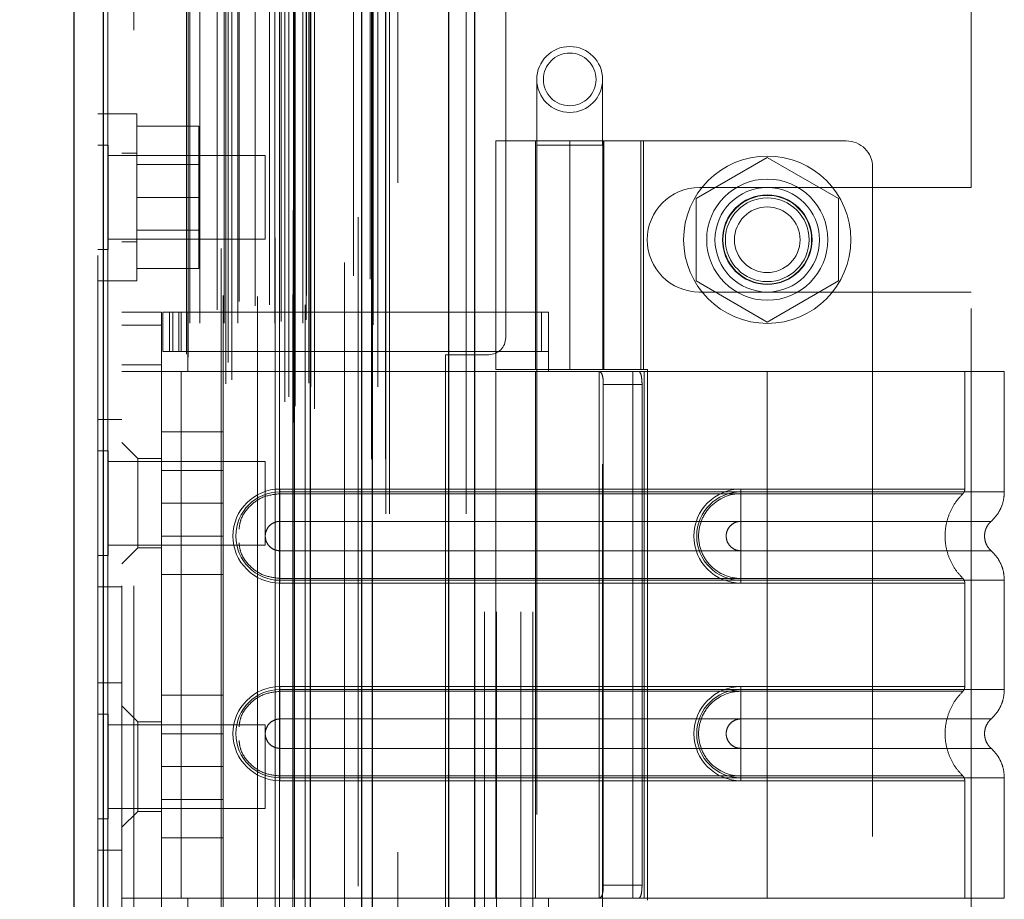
# Model space of a CAD drawing. Header units: inches. Extents: x 0.2 to 10.8, y 0.2 to 8.2.
# Tile 137 of 164: x 5.476 to 5.623, y 3.828 to 3.959. Entities that reach past the tile are written whole.
import ezdxf

# ---------------------------------------------------------------- set-up
doc = ezdxf.new("R2010")
doc.units = ezdxf.units.IN
doc.header["$MEASUREMENT"] = 0
doc.linetypes.add('HIDDEN', pattern=[0.075, 0.05, -0.025])
doc.layers.add('DIMENSIONS', color=140, linetype='Continuous')
doc.styles.add('SLDTEXTSTYLE0', font='TXT', dxfattribs={"width": 0.7})
doc.dimstyles.new('SLDDIMSTYLE0', dxfattribs={"dimtxt": 0.084961, "dimasz": 0.13, "dimexe": 0, "dimexo": 0.0625, "dimgap": 0.02124, "dimtad": 0, "dimtih": 1, "dimtoh": 1, "dimlfac": 20, "dimrnd": 1e-09, "dimzin": 12, "dimdsep": 46, "dimtxsty": 'SLDTEXTSTYLE0', "dimsah": 1, "dimcen": 0.09, "dimadec": 0, "dimazin": 3, "dimtfac": 1, "dimtofl": 0, "dimtmove": 0, "dimatfit": 3, "dimfxl": 0, "dimfrac": 2, "dimtolj": 1, "dimtzin": 12, "dimarcsym": 0})

# ---------------------------------------------------------------- blocks, each defined once
blk = doc.blocks.new('_D_18')
at = {"layer": 'DIMENSIONS'}
for p, q in [((5.49514, 5.02815), (5.10906, 5.02815)), ((5.23406, 5.02815), (5.23406, 4.09976)), ((5.07249, 3.94571), (5.04396, 3.94571)), ((5.04396, 3.94571), (5.04396, 3.81068)), ((5.39564, 3.94571), (5.42417, 3.94571)), ((5.42417, 3.94571), (5.42417, 3.81068)), ((5.04396, 3.81068), (5.07249, 3.81068)), ((5.42417, 3.81068), (5.39564, 3.81068)), ((5.23406, 3.20395), (5.23406, 3.79166)), ((5.49514, 3.20395), (5.10906, 3.20395))]:
    blk.add_line(p, q, dxfattribs=at)
for points in [[(5.23406, 5.02815), (5.21406, 4.89815), (5.25406, 4.89815)], [(5.23406, 3.20395), (5.25406, 3.33395), (5.21406, 3.33395)]]:
    blk.add_solid(points, dxfattribs=at)
at = {"layer": 'DIMENSIONS', "char_height": 0.083333, "attachment_point": 1, "style": 'SLDTEXTSTYLE0'}
for s, insert in [('36.48', (5.07249, 4.07215)), ('926.7', (5.07249, 3.9181))]:
    blk.add_mtext(s, dxfattribs=dict(at, insert=insert))
blk = doc.blocks.new('_D_19')
at = {"layer": 'DIMENSIONS'}
for p, q in [((5.47679, 5.0973), (4.77677, 5.0973)), ((4.90177, 5.0973), (4.90177, 4.58026)), ((4.7402, 4.45012), (4.71167, 4.45012)), ((4.71167, 4.45012), (4.71167, 4.31509)), ((5.06335, 4.45012), (5.09188, 4.45012)), ((5.09188, 4.45012), (5.09188, 4.31509)), ((4.71167, 4.31509), (4.7402, 4.31509)), ((5.09188, 4.31509), (5.06335, 4.31509)), ((4.90177, 3.13475), (4.90177, 4.16104)), ((5.47679, 3.13475), (4.77677, 3.13475))]:
    blk.add_line(p, q, dxfattribs=at)
for points in [[(4.90177, 5.0973), (4.88177, 4.9673), (4.92177, 4.9673)], [(4.90177, 3.13475), (4.92177, 3.26475), (4.88177, 3.26475)]]:
    blk.add_solid(points, dxfattribs=at)
at = {"layer": 'DIMENSIONS', "char_height": 0.083333, "attachment_point": 1, "style": 'SLDTEXTSTYLE0'}
for s, insert in [('39.25', (4.7402, 4.57657)), ('997.0', (4.7402, 4.42252)), ('OPENING', (4.63974, 4.26846))]:
    blk.add_mtext(s, dxfattribs=dict(at, insert=insert))

msp = doc.modelspace()

# ---------------------------------------------------------------- linework, layer by layer
at = {"color": 7, "linetype": 'Continuous', "lineweight": 25}
for p, q in [((5.5436319, 5.1527937), (5.5436319, 3.085296)), ((5.5398135, 3.085296), (5.5398135, 5.1520855)), ((5.5283679, 3.085296), (5.5283679, 5.1467013)), ((5.5267863, 3.085296), (5.5267863, 5.146546)), ((5.5191045, 3.1009586), (5.5191045, 5.1311235)), ((5.4881919, 3.1064094), (5.4881919, 5.1256728)), ((5.4837296, 5.1239057), (5.4837296, 3.1081764))]:
    msp.add_line(p, q, dxfattribs=at)
at = {"color": 7, "linetype": 'HIDDEN', "lineweight": 18}
for p, q in [((5.5436319, 5.1527937), (5.5436319, 3.085296)), ((5.5436319, 3.085296), (5.5436319, 5.1527937)), ((5.5436319, 3.085296), (5.5436319, 5.1527937)), ((5.5398135, 3.085296), (5.5398135, 5.1520855)), ((5.5423591, 3.085296), (5.5423591, 5.1520855)), ((5.5423591, 3.085296), (5.5423591, 5.1520855)), ((5.5283679, 3.085296), (5.5283679, 5.1467013)), ((5.5309135, 3.085296), (5.5309135, 5.1467013)), ((5.5309135, 3.085296), (5.5309135, 5.1467013)), ((5.5303863, 3.085296), (5.5303863, 5.146546)), ((5.5282154, 3.0934764), (5.5282154, 5.1386057)), ((5.5165692, 3.0989582), (5.5165692, 5.1331239)), ((5.5165692, 3.0989582), (5.5165692, 5.1331239)), ((5.5165186, 5.1306675), (5.5165186, 3.1014146)), ((5.5168244, 3.1013607), (5.5168244, 5.1307214)), ((5.5197296, 3.1009586), (5.5197296, 5.1311235)), ((5.5152865, 3.1019994), (5.5152865, 5.1300827)), ((5.5158819, 3.1027523), (5.5158819, 5.1293526)), ((5.5262623, 5.1296251), (5.5262623, 3.1024567)), ((5.5191498, 3.1042492), (5.5191498, 5.1278329)), ((5.5191659, 3.1043751), (5.5191659, 5.1277071)), ((5.5291799, 3.1042747), (5.5291799, 5.1278021)), ((5.5064818, 3.1047376), (5.5064818, 5.1273445)), ((5.5073408, 3.1052921), (5.5073408, 5.1267876)), ((5.5138478, 5.12654), (5.5138478, 3.105547)), ((5.5188789, 3.1048274), (5.5188789, 5.1272547)), ((5.5188789, 3.1048274), (5.5188789, 5.1272547)), ((5.4881919, 5.1256728), (5.4881919, 3.1064094)), ((5.4888171, 3.1064094), (5.4888171, 5.1256728)), ((5.4888171, 5.1256728), (5.4888171, 3.1064094)), ((5.5057736, 5.1249246), (5.5057736, 3.1071549)), ((5.5152679, 3.1065277), (5.5152679, 5.1255545)), ((5.4873296, 5.1239057), (5.4873296, 3.1081764)), ((5.5008222, 3.1087005), (5.5008222, 5.1233816)), ((5.5068324, 3.1079191), (5.5068324, 5.1241631)), ((5.5005626, 3.1091389), (5.5005626, 5.1229432)), ((5.5242003, 5.1228657), (5.5242003, 3.1092153)), ((5.5010626, 3.1137693), (5.5010626, 5.1183129)), ((5.5010626, 3.1137693), (5.5010626, 5.1183129)), ((5.5025821, 3.1137693), (5.5025821, 5.1183129)), ((5.5060758, 5.1179144), (5.5060758, 3.114168)), ((5.506203, 3.1137693), (5.506203, 5.1183129)), ((5.5082701, 3.1137693), (5.5082701, 5.1183129)), ((5.5111933, 5.1177712), (5.5111933, 3.1143091)), ((5.5137724, 3.1137693), (5.5137724, 5.1183129)), ((5.5144763, 5.1183129), (5.5144763, 3.1137693)), ((5.5144763, 3.1137693), (5.5144763, 5.1183129)), ((5.5147263, 3.1140193), (5.5147263, 5.1180629)), ((5.5164763, 5.1180629), (5.5164763, 3.1140193)), ((5.5167263, 3.1137693), (5.5167263, 5.1183129)), ((5.5167263, 5.1183129), (5.5167263, 3.1137693)), ((5.5179705, 3.1137693), (5.5179705, 5.1183129)), ((5.5179705, 3.1137693), (5.5179705, 5.1183129)), ((5.5184763, 3.1142693), (5.5184763, 5.1178129)), ((5.5184763, 3.1142693), (5.5184763, 5.1178129)), ((5.5284772, 3.1135406), (5.5284772, 5.1185429)), ((5.5051671, 3.1157889), (5.5051671, 5.1162933)), ((5.5183296, 5.1165161), (5.5183296, 3.1155661)), ((5.5084313, 3.1170117), (5.5084313, 5.1150748)), ((5.5108648, 3.1163464), (5.5108648, 5.1157357)), ((5.5108648, 3.1163464), (5.5108648, 5.1157357)), ((5.5129979, 3.116494), (5.5129979, 5.1155873)), ((5.5185185, 3.1179172), (5.5185185, 5.114165)), ((5.5185185, 3.1179172), (5.5185185, 5.114165)), ((5.5188469, 3.118381), (5.5188469, 5.1137011)), ((5.5188469, 3.118381), (5.5188469, 5.1137011)), ((5.5280423, 3.120368), (5.5280423, 5.1116933)), ((5.525562, 3.1208353), (5.525562, 5.1112469)), ((5.5321863, 3.134746), (5.5321863, 5.097296)), ((5.5321863, 3.134746), (5.5321863, 5.097296)), ((5.5321863, 3.134746), (5.5321863, 5.097296)), ((5.5321863, 3.134746), (5.5321863, 5.097296)), ((5.4909296, 5.0745161), (5.4909296, 3.1575661)), ((5.4927296, 3.1575661), (5.4927296, 5.0745161)), ((5.4927296, 3.1575661), (5.4927296, 5.0745161)), ((5.4927296, 5.0745161), (5.4927296, 3.1575661)), ((5.4927296, 5.0745161), (5.4927296, 3.1575661)), ((5.5451363, 3.770646), (5.5451363, 4.461446)), ((5.5451363, 3.770646), (5.5451363, 4.461446)), ((5.5469363, 3.770646), (5.5469363, 4.461446)), ((5.5505363, 3.770646), (5.5505363, 4.461446)), ((5.5523363, 3.770646), (5.5523363, 4.461446)), ((5.5523363, 3.770646), (5.5523363, 4.461446)), ((5.5482863, 3.911571), (5.5482863, 4.320521)), ((5.6178863, 3.9340585), (5.6178863, 4.2980335)), ((5.5529375, 3.9502011), (5.5529375, 3.9403586)), ((5.56278, 3.9403586), (5.56278, 3.9502011)), ((5.4909296, 3.9450816), (5.4873296, 3.9450816)), ((5.4931796, 3.9450816), (5.4909296, 3.9450816)), ((5.4931796, 3.9325816), (5.4931796, 3.9450816)), ((5.4931796, 3.9432316), (5.5024296, 3.9432316)), ((5.5024296, 3.9325816), (5.5024296, 3.9432316)), ((5.4888921, 3.9403941), (5.4873296, 3.9403941)), ((5.4888921, 3.9325816), (5.4888921, 3.9403941)), ((5.5468351, 3.94102), (5.5688824, 3.94102)), ((5.5468351, 3.94102), (5.5468351, 3.9068665)), ((5.5527407, 3.94102), (5.5527407, 3.9068665)), ((5.56278, 3.9403586), (5.5529375, 3.9403586)), ((5.5529375, 3.9403586), (5.5529375, 3.7927208)), ((5.5578588, 3.94102), (5.5578588, 3.9068665)), ((5.5578588, 3.9068665), (5.5578588, 3.94102)), ((5.56278, 3.7927208), (5.56278, 3.9403586)), ((5.5628025, 3.94102), (5.5628025, 3.9068665)), ((5.5629769, 3.9068665), (5.5629769, 3.94102)), ((5.5685068, 3.9068665), (5.5685068, 3.94102)), ((5.5991973, 3.94102), (5.5688824, 3.94102)), ((5.5688824, 3.9068665), (5.5688824, 3.94102)), ((5.5123296, 3.9388316), (5.4888921, 3.9388316)), ((5.4931796, 3.9392066), (5.4909296, 3.9392066)), ((5.5123296, 3.9325816), (5.5123296, 3.9388316)), ((5.5873863, 3.9385436), (5.5767363, 3.9323948)), ((5.5980363, 3.9323948), (5.5873863, 3.9385436)), ((5.5024296, 3.9374791), (5.4931796, 3.9374791)), ((5.6031344, 3.937083), (5.6031344, 3.7973192)), ((5.5772613, 3.9340585), (5.6178863, 3.9340585)), ((5.4888921, 3.9247691), (5.4888921, 3.9325816)), ((5.4931796, 3.9200816), (5.4931796, 3.9325816)), ((5.4931796, 3.9325816), (5.5024296, 3.9325816)), ((5.5024296, 3.9219316), (5.5024296, 3.9325816)), ((5.5123296, 3.9263316), (5.5123296, 3.9325816)), ((5.5767363, 3.9323948), (5.5767363, 3.9200972)), ((5.5980363, 3.9200972), (5.5980363, 3.9323948)), ((5.4931796, 3.9276841), (5.5024296, 3.9276841)), ((5.4888921, 3.9263316), (5.5123296, 3.9263316)), ((5.4909296, 3.9259566), (5.4931796, 3.9259566)), ((5.4873296, 3.9247691), (5.4888921, 3.9247691)), ((5.4931796, 3.9219316), (5.5024296, 3.9219316)), ((5.4873296, 3.9200816), (5.4909296, 3.9200816)), ((5.4909296, 3.9200816), (5.4931796, 3.9200816)), ((5.5767363, 3.9200972), (5.5873863, 3.9139484)), ((5.5873863, 3.9139484), (5.5980363, 3.9200972)), ((5.5772613, 3.9184335), (5.6178863, 3.9184335)), ((5.6178863, 3.8159585), (5.6178863, 3.9184335)), ((5.4909296, 3.9154295), (5.4968351, 3.9154295)), ((5.4968351, 3.9154295), (5.4968351, 3.913461)), ((5.497032, 3.9095239), (5.497032, 3.9154295)), ((5.497032, 3.9154295), (5.4980162, 3.9154295)), ((5.4980162, 3.9095239), (5.4980162, 3.9154295)), ((5.4985285, 3.9154295), (5.4980162, 3.9154295)), ((5.4980162, 3.9095239), (5.4980162, 3.9154295)), ((5.4985285, 3.9095239), (5.4985285, 3.9154295)), ((5.4985285, 3.9154295), (5.4994212, 3.9154295)), ((5.4994212, 3.9095239), (5.4994212, 3.9154295)), ((5.5536334, 3.9154295), (5.4994212, 3.9154295)), ((5.4997879, 3.9154295), (5.4997879, 3.9095239)), ((5.5007722, 3.9154295), (5.5007722, 3.9095239)), ((5.5536334, 3.9095239), (5.5536334, 3.9154295)), ((5.5536334, 3.9154295), (5.5547092, 3.9154295)), ((5.5547092, 3.9095239), (5.5547092, 3.9154295)), ((5.4909296, 3.913461), (5.4968351, 3.913461)), ((5.4909296, 3.913461), (5.4968351, 3.913461)), ((5.4968351, 3.8209413), (5.4968351, 3.913461)), ((5.4980162, 3.9095239), (5.497032, 3.9095239)), ((5.4985285, 3.9095239), (5.4980162, 3.9095239)), ((5.4994212, 3.9095239), (5.4985285, 3.9095239)), ((5.5536334, 3.9095239), (5.4994212, 3.9095239)), ((5.5007722, 3.9095239), (5.5007722, 3.9065712)), ((5.5392863, 3.909071), (5.5457863, 3.909071)), ((5.5392863, 3.825321), (5.5392863, 3.909071)), ((5.5547092, 3.9095239), (5.5536334, 3.9095239)), ((5.5547092, 3.9095239), (5.5547092, 3.9065712)), ((5.4968351, 3.9075554), (5.4909296, 3.9075554)), ((5.4968351, 3.9065712), (5.4909296, 3.9065712)), ((5.4997879, 3.9065712), (5.4968351, 3.9065712)), ((5.4997879, 3.9065712), (5.4997879, 3.827831)), ((5.4997879, 3.9065712), (5.4997879, 3.827831)), ((5.5007722, 3.9065712), (5.4997879, 3.9065712)), ((5.5547092, 3.9065712), (5.5007722, 3.9065712)), ((5.5547092, 3.9065712), (5.5007722, 3.9065712)), ((5.5688824, 3.9068665), (5.5468351, 3.9068665)), ((5.5547092, 3.9065712), (5.5468351, 3.9065712)), ((5.5468351, 3.9065712), (5.5468351, 3.827831)), ((5.5527407, 3.9065712), (5.5527407, 3.827831)), ((5.5873863, 3.9065712), (5.5547092, 3.9065712)), ((5.5622455, 3.9065712), (5.5622455, 3.827831)), ((5.5673071, 3.9065712), (5.5673071, 3.827831)), ((5.5688824, 3.9068665), (5.569491, 3.9068665)), ((5.5689943, 3.9065712), (5.5689943, 3.827831)), ((5.5689943, 3.9065712), (5.5689943, 3.827831)), ((5.569491, 3.9068665), (5.569491, 3.8275358)), ((5.5873863, 3.9065712), (5.5873863, 3.8885672)), ((5.6228194, 3.9065712), (5.5873863, 3.9065712)), ((5.5873863, 3.9065712), (5.5873863, 3.8885672)), ((5.5873863, 3.9065712), (5.5873863, 3.8889936)), ((5.5873863, 3.9065712), (5.5873863, 3.8889936)), ((5.6169139, 3.8889936), (5.6169139, 3.9065712)), ((5.6228194, 3.8885672), (5.6228194, 3.9065712)), ((5.5628772, 3.9046027), (5.5628772, 3.8297995)), ((5.5686676, 3.9046027), (5.5628772, 3.9046027)), ((5.5686676, 3.9046027), (5.5686676, 3.8297995)), ((5.4909296, 3.8993661), (5.4873296, 3.8993661)), ((5.4968351, 3.8975161), (5.5060851, 3.8975161)), ((5.5060851, 3.8868661), (5.5060851, 3.8975161)), ((5.4932918, 3.8935791), (5.4909296, 3.8959413)), ((5.4888921, 3.8946786), (5.4873296, 3.8946786)), ((5.4888921, 3.8790536), (5.4888921, 3.8946786)), ((5.5123296, 3.8931161), (5.4888921, 3.8931161)), ((5.4932918, 3.8935791), (5.4932918, 3.8801932)), ((5.4968351, 3.8935791), (5.4932918, 3.8935791)), ((5.5123296, 3.8806161), (5.5123296, 3.8931161)), ((5.5060851, 3.8917636), (5.4968351, 3.8917636)), ((5.5145517, 3.8889936), (5.5873863, 3.8889936)), ((5.5145517, 3.8889936), (5.5145517, 3.8882913)), ((5.5145517, 3.8885672), (5.5873863, 3.8885672)), ((5.5145517, 3.8885672), (5.5145517, 3.8841622)), ((5.5873863, 3.8889936), (5.5834493, 3.8889936)), ((5.5834493, 3.8889936), (5.5834493, 3.8882913)), ((5.5834493, 3.8885672), (5.5834493, 3.8841622)), ((5.5873863, 3.8885672), (5.5834493, 3.8885672)), ((5.4968351, 3.8868661), (5.5060851, 3.8868661)), ((5.5060851, 3.8762161), (5.5060851, 3.8868661)), ((5.5145517, 3.8882913), (5.5873863, 3.8882913)), ((5.5873863, 3.8882913), (5.5834493, 3.8882913)), ((5.5145517, 3.8841622), (5.5873863, 3.8841622)), ((5.5873863, 3.8841622), (5.5834493, 3.8841622)), ((5.4968351, 3.8819686), (5.5060851, 3.8819686)), ((5.4888921, 3.8806161), (5.5123296, 3.8806161)), ((5.4909296, 3.877831), (5.4932918, 3.8801932)), ((5.4932918, 3.8801932), (5.4968351, 3.8801932)), ((5.5145517, 3.8753626), (5.5145517, 3.8797676)), ((5.5873863, 3.8797676), (5.5145517, 3.8797676)), ((5.5834493, 3.8797676), (5.5873863, 3.8797676)), ((5.5834493, 3.8753626), (5.5834493, 3.8797676)), ((5.4873296, 3.8790536), (5.4888921, 3.8790536)), ((5.4968351, 3.8762161), (5.5060851, 3.8762161)), ((5.5145517, 3.8749362), (5.5145517, 3.8756385)), ((5.5873863, 3.8756385), (5.5145517, 3.8756385)), ((5.5873863, 3.8753626), (5.5145517, 3.8753626)), ((5.5834493, 3.8756385), (5.5873863, 3.8756385)), ((5.5834493, 3.8749362), (5.5834493, 3.8756385)), ((5.5834493, 3.8753626), (5.5873863, 3.8753626)), ((5.5873863, 3.8753626), (5.5873863, 3.8590396)), ((5.5873863, 3.8753626), (5.5873863, 3.8590396)), ((5.6228194, 3.8590396), (5.6228194, 3.8753626)), ((5.4873296, 3.8743661), (5.4909296, 3.8743661)), ((5.5873863, 3.8749362), (5.5145517, 3.8749362)), ((5.5834493, 3.8749362), (5.5873863, 3.8749362)), ((5.5873863, 3.8749362), (5.5873863, 3.859466)), ((5.5873863, 3.8749362), (5.5873863, 3.859466)), ((5.6169139, 3.859466), (5.6169139, 3.8749362)), ((5.4909296, 3.8600161), (5.4873296, 3.8600161)), ((5.5145517, 3.859466), (5.5873863, 3.859466)), ((5.5145517, 3.859466), (5.5145517, 3.8587637)), ((5.5145517, 3.8590396), (5.5873863, 3.8590396)), ((5.5145517, 3.8590396), (5.5145517, 3.8546347)), ((5.5834493, 3.859466), (5.5834493, 3.8587637)), ((5.5873863, 3.859466), (5.5834493, 3.859466)), ((5.5834493, 3.8590396), (5.5834493, 3.8546347)), ((5.5873863, 3.8590396), (5.5834493, 3.8590396)), ((5.4968351, 3.8581661), (5.5060851, 3.8581661)), ((5.5060851, 3.8475161), (5.5060851, 3.8581661)), ((5.5145517, 3.8587637), (5.5873863, 3.8587637)), ((5.5873863, 3.8587637), (5.5834493, 3.8587637)), ((5.4932918, 3.854209), (5.4909296, 3.8565712)), ((5.4888921, 3.8553286), (5.4873296, 3.8553286)), ((5.4888921, 3.8397036), (5.4888921, 3.8553286)), ((5.5145517, 3.8546347), (5.5873863, 3.8546347)), ((5.5873863, 3.8546347), (5.5834493, 3.8546347)), ((5.5123296, 3.8537661), (5.4888921, 3.8537661)), ((5.4932918, 3.854209), (5.4932918, 3.8475161)), ((5.4968351, 3.854209), (5.4932918, 3.854209)), ((5.5123296, 3.8412661), (5.5123296, 3.8537661)), ((5.5060851, 3.8524136), (5.4968351, 3.8524136)), ((5.5145517, 3.8458351), (5.5145517, 3.85024)), ((5.5873863, 3.85024), (5.5145517, 3.85024)), ((5.5834493, 3.85024), (5.5873863, 3.85024)), ((5.5834493, 3.8458351), (5.5834493, 3.85024)), ((5.4932918, 3.8475161), (5.4932918, 3.8408232)), ((5.4968351, 3.8475161), (5.5060851, 3.8475161)), ((5.5060851, 3.8368661), (5.5060851, 3.8475161)), ((5.5145517, 3.8454087), (5.5145517, 3.846111)), ((5.5873863, 3.846111), (5.5145517, 3.846111)), ((5.5873863, 3.8458351), (5.5145517, 3.8458351)), ((5.5834493, 3.846111), (5.5873863, 3.846111)), ((5.5834493, 3.8454087), (5.5834493, 3.846111)), ((5.5834493, 3.8458351), (5.5873863, 3.8458351)), ((5.5873863, 3.8458351), (5.5873863, 3.827831)), ((5.5873863, 3.8458351), (5.5873863, 3.827831)), ((5.6228194, 3.827831), (5.6228194, 3.8458351)), ((5.5873863, 3.8454087), (5.5145517, 3.8454087)), ((5.5834493, 3.8454087), (5.5873863, 3.8454087)), ((5.5873863, 3.8454087), (5.5873863, 3.827831)), ((5.5873863, 3.8454087), (5.5873863, 3.827831)), ((5.6169139, 3.827831), (5.6169139, 3.8454087)), ((5.4888921, 3.8412661), (5.5123296, 3.8412661)), ((5.4968351, 3.8426186), (5.5060851, 3.8426186)), ((5.4909296, 3.838461), (5.4932918, 3.8408232)), ((5.4932918, 3.8408232), (5.4968351, 3.8408232)), ((5.4873296, 3.8397036), (5.4888921, 3.8397036)), ((5.4968351, 3.8368661), (5.5060851, 3.8368661)), ((5.4873296, 3.8350161), (5.4909296, 3.8350161)), ((5.5628772, 3.8297995), (5.5686676, 3.8297995)), ((5.4909296, 3.827831), (5.4968351, 3.827831)), ((5.4997879, 3.827831), (5.4968351, 3.827831)), ((5.5007722, 3.827831), (5.4997879, 3.827831)), ((5.5007722, 3.827831), (5.5007722, 3.8248783)), ((5.5007722, 3.827831), (5.5547092, 3.827831)), ((5.5007722, 3.827831), (5.5547092, 3.827831)), ((5.5547092, 3.827831), (5.5468351, 3.827831)), ((5.5547092, 3.827831), (5.5547092, 3.8248783)), ((5.5873863, 3.827831), (5.5547092, 3.827831)), ((5.6228194, 3.827831), (5.5873863, 3.827831))]:
    msp.add_line(p, q, dxfattribs=at)
at = {"color": 7, "linetype": 'HIDDEN', "lineweight": 18, "flags": 128}
for points in [[(5.5303197, 3.0934423), (5.53032, 4.1079463), (5.5303197, 5.13864)], [(5.5303197, 3.0934402), (5.53032, 4.0953609), (5.5303197, 5.1386397)], [(5.5291799, 3.1042679), (5.5291799, 4.1372779), (5.5291799, 5.1278155)], [(5.5242076, 5.11752), (5.5242075, 4.1367195), (5.5242076, 3.1145632)], [(5.5242076, 5.117518), (5.5242075, 4.1241249), (5.5242076, 3.1145633)], [(5.5284772, 3.1135509), (5.5284776, 4.074677), (5.5284772, 5.1185418)]]:
    msp.add_lwpolyline(points, dxfattribs=at)
at = {"color": 7, "linetype": 'HIDDEN', "lineweight": 18}
for centre, radius in [((5.5578588, 3.9502011), 0.0049213), ((5.5578588, 3.9502011), 0.003937), ((5.5873863, 3.926246), 0.0125), ((5.5873863, 3.9262562), 0.0090551), ((5.5873863, 3.926246), 0.0078125), ((5.5873863, 3.9262562), 0.0066929), ((5.5873863, 3.926246), 0.006625), ((5.5873863, 3.926246), 0.00625), ((5.5873863, 3.926246), 0.0048975)]:
    msp.add_circle(centre, radius, dxfattribs=at)
for centre, radius, start, end in [((5.5991973, 3.937083), 0.003937, 0, 90), ((5.5772613, 3.926246), 0.0078125, 90, 270), ((5.5457863, 3.911571), 0.0025, 270, 0), ((5.5145517, 3.8819649), 0.0070287, 90, 270), ((5.5145517, 3.8819649), 0.0066023, 90, 270), ((5.5834493, 3.8819649), 0.0070287, 90, 270), ((5.5834493, 3.8819649), 0.0066023, 90, 270), ((5.5145517, 3.8524373), 0.0070287, 90, 270), ((5.5145517, 3.8524373), 0.0066023, 90, 270), ((5.5834493, 3.8524373), 0.0070287, 90, 270), ((5.5834493, 3.8524373), 0.0066023, 90, 270)]:
    msp.add_arc(centre, radius, start, end, dxfattribs=at)
for points, knots in [([(5.5621045, 3.9065712), (5.5622519, 3.9065712), (5.5623797, 3.9065257), (5.5625887, 3.9063369), (5.5626687, 3.9061934), (5.5627844, 3.9058306), (5.5628214, 3.905609), (5.5628673, 3.9051288), (5.5628772, 3.9048668), (5.5628772, 3.9046027)], [0, 0, 0, 0, 0.25, 0.25, 0.5, 0.5, 0.75, 0.75, 1, 1, 1, 1]), ([(5.5686676, 3.9046027), (5.5686676, 3.9048635), (5.5686578, 3.9051194), (5.5686162, 3.9055972), (5.5685841, 3.905816), (5.5684936, 3.9061791), (5.5684343, 3.9063253), (5.5682898, 3.9065202), (5.5682033, 3.9065712), (5.5681072, 3.9065712)], [0, 0, 0, 0, 0.25, 0.25, 0.5, 0.5, 0.75, 0.75, 1, 1, 1, 1]), ([(5.5873863, 3.8889936), (5.5918972, 3.8889936), (5.5996196, 3.8889936), (5.6091732, 3.8889936), (5.6153767, 3.8889936), (5.6176826, 3.8889936), (5.6153767, 3.8889936), (5.6091732, 3.8889936), (5.5996196, 3.8889936), (5.5918972, 3.8889936), (5.5873863, 3.8889936)], [4.71239975, 4.71239975, 4.71239975, 4.71239975, 5.17054869, 5.49779793, 5.89049701, 6.2831961, 6.67589519, 7.06859428, 7.39584352, 7.85399245, 7.85399245, 7.85399245, 7.85399245]), ([(5.5873863, 3.8885672), (5.5897054, 3.8885672), (5.5920244, 3.8885672), (5.5965735, 3.8885672), (5.5988034, 3.8885672), (5.6030885, 3.8885672), (5.6051436, 3.8885672), (5.6090001, 3.8885672), (5.6108014, 3.8885672), (5.6140811, 3.8885672), (5.6155594, 3.8885672), (5.6181363, 3.8885672), (5.6192347, 3.8885672), (5.6210097, 3.8885672), (5.6216861, 3.8885672), (5.622591, 3.8885672), (5.6228194, 3.8885672), (5.6228194, 3.8885672), (5.622591, 3.8885672), (5.6216861, 3.8885672), (5.6210097, 3.8885672), (5.6192347, 3.8885672), (5.6181363, 3.8885672), (5.6155594, 3.8885672), (5.6140811, 3.8885672), (5.6108014, 3.8885672), (5.6090001, 3.8885672), (5.6051436, 3.8885672), (5.6030885, 3.8885672), (5.5988034, 3.8885672), (5.5965735, 3.8885672), (5.5920244, 3.8885672), (5.5897054, 3.8885672), (5.5873863, 3.8885672)], [0, 0, 0, 0, 0.0625, 0.0625, 0.125, 0.125, 0.1875, 0.1875, 0.25, 0.25, 0.3125, 0.3125, 0.375, 0.375, 0.4375, 0.4375, 0.5, 0.5, 0.5625, 0.5625, 0.625, 0.625, 0.6875, 0.6875, 0.75, 0.75, 0.8125, 0.8125, 0.875, 0.875, 0.9375, 0.9375, 1, 1, 1, 1]), ([(5.5873863, 3.8885672), (5.5873863, 3.8877634), (5.5873863, 3.8860783), (5.5873863, 3.8846952), (5.5873863, 3.8841617)], [0.052118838, 0.052118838, 0.052118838, 0.052118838, 0.500001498, 0.948006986, 0.948006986, 0.948006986, 0.948006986]), ([(5.5873863, 3.8885672), (5.5873863, 3.8877385), (5.5873863, 3.8869103), (5.5873863, 3.8853977), (5.5873863, 3.8847141), (5.5873863, 3.8841622)], [0, 0, 0, 0, 0.5, 0.5, 1, 1, 1, 1]), ([(5.6166798, 3.8755796), (5.6162747, 3.8760162), (5.6154647, 3.8768893), (5.6146235, 3.8784788), (5.6140868, 3.8801835), (5.6139022, 3.8819649), (5.6140868, 3.8837462), (5.6146235, 3.885451), (5.6154647, 3.8870404), (5.6162747, 3.8879136), (5.6166798, 3.8883502)], [0, 0, 0, 0, 0.12508578, 0.25012635, 0.37515545, 0.5, 0.62484455, 0.74987365, 0.87491422, 1, 1, 1, 1]), ([(5.6166159, 3.8882881), (5.6166603, 3.8883362), (5.61675, 3.8884333), (5.6168418, 3.8886108), (5.6169042, 3.8888007), (5.6169107, 3.8889328), (5.6169139, 3.8889981)], [0, 0, 0, 0, 0.24752408, 0.49999998, 0.75247589, 1, 1, 1, 1]), ([(5.6208256, 3.884143), (5.6211177, 3.8844347), (5.6217084, 3.8850249), (5.6223341, 3.8861239), (5.6227433, 3.8873209), (5.6227943, 3.8881548), (5.6228195, 3.8885672)], [0, 0, 0, 0, 0.2471303, 0.499866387, 0.752661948, 1, 1, 1, 1]), ([(5.5084313, 3.8830004), (5.5084953, 3.8834716), (5.5086714, 3.8847661), (5.5099891, 3.8865378), (5.5120608, 3.8880073), (5.5137214, 3.8881966), (5.5145517, 3.8882913)], [0, 0, 0, 0, 0.16020075, 0.44013383, 0.72006692, 1, 1, 1, 1]), ([(5.5834493, 3.8882913), (5.5817864, 3.8883079), (5.5793278, 3.8872582), (5.5774525, 3.8844487), (5.5769582, 3.8819649), (5.5774525, 3.8794811), (5.5793278, 3.8766716), (5.5817864, 3.8756219), (5.5834493, 3.8756385)], [6.28318531, 6.28318531, 6.28318531, 6.28318531, 7.06858347, 7.46128255, 7.85398163, 8.24668072, 8.6393798, 9.42477796, 9.42477796, 9.42477796, 9.42477796]), ([(5.5873863, 3.8882913), (5.5912136, 3.8882913), (5.5950374, 3.8882913), (5.6021084, 3.8882913), (5.6053519, 3.8882913), (5.6107609, 3.8882914), (5.6129295, 3.8882914), (5.6158571, 3.8882914), (5.616619, 3.8882914), (5.6166182, 3.8882915), (5.615858, 3.8882915), (5.6129289, 3.8882915), (5.6107618, 3.8882915), (5.6053518, 3.8882916), (5.6021087, 3.8882916), (5.5950375, 3.8882916), (5.5912142, 3.8882916), (5.5873863, 3.8882916)], [0, 0, 0, 0, 0.125, 0.125, 0.25, 0.25, 0.375, 0.375, 0.5, 0.5, 0.625, 0.625, 0.75, 0.75, 0.875, 0.875, 1, 1, 1, 1]), ([(5.5873863, 3.8756385), (5.5873863, 3.8772774), (5.5873863, 3.8819649), (5.5873863, 3.8866524), (5.5873863, 3.8882913)], [0.027131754, 0.027131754, 0.027131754, 0.027131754, 0.5, 0.972868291, 0.972868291, 0.972868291, 0.972868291]), ([(5.5145517, 3.8797676), (5.514264, 3.8797676), (5.5139765, 3.8798247), (5.5134451, 3.8800449), (5.5132013, 3.8802078), (5.5127945, 3.8806145), (5.5126317, 3.8808583), (5.5124115, 3.8813897), (5.5123543, 3.8816773), (5.5123543, 3.8822525), (5.5124115, 3.88254), (5.5126317, 3.8830715), (5.5127945, 3.8833153), (5.5132013, 3.883722), (5.5134451, 3.8838849), (5.5139765, 3.884105), (5.514264, 3.8841622), (5.5145517, 3.8841622)], [0, 0, 0, 0, 0.125, 0.125, 0.25, 0.25, 0.375, 0.375, 0.5, 0.5, 0.625, 0.625, 0.75, 0.75, 0.875, 0.875, 1, 1, 1, 1]), ([(5.5834493, 3.8841622), (5.5831617, 3.8841622), (5.5828742, 3.884105), (5.5823427, 3.8838849), (5.582099, 3.883722), (5.5816922, 3.8833153), (5.5815293, 3.8830715), (5.5813092, 3.88254), (5.581252, 3.8822525), (5.581252, 3.8816773), (5.5813092, 3.8813897), (5.5815293, 3.8808583), (5.5816922, 3.8806145), (5.582099, 3.8802078), (5.5823427, 3.8800449), (5.5828742, 3.8798247), (5.5831617, 3.8797676), (5.5834493, 3.8797676)], [0, 0, 0, 0, 0.125, 0.125, 0.25, 0.25, 0.375, 0.375, 0.5, 0.5, 0.625, 0.625, 0.75, 0.75, 0.875, 0.875, 1, 1, 1, 1]), ([(5.5873863, 3.8841617), (5.5923485, 3.8841617), (5.600996, 3.8841617), (5.6118696, 3.8841617), (5.6190623, 3.8841617), (5.6217391, 3.8841617), (5.6190623, 3.8841617), (5.6118696, 3.8841617), (5.600996, 3.8841617), (5.5923485, 3.8841617), (5.5873863, 3.8841617)], [4.71241411, 4.71241411, 4.71241411, 4.71241411, 5.15721613, 5.48839216, 5.88580339, 6.28321463, 6.68062587, 7.0780371, 7.40921314, 7.85401516, 7.85401516, 7.85401516, 7.85401516]), ([(5.620869, 3.8797483), (5.6207209, 3.8798959), (5.6204245, 3.8801912), (5.6201135, 3.8807421), (5.6199131, 3.8813382), (5.6198433, 3.8819649), (5.6199131, 3.8825915), (5.6201135, 3.8831877), (5.6204245, 3.8837386), (5.6207209, 3.8840339), (5.620869, 3.8841814)], [0, 0, 0, 0, 0.124832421, 0.249939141, 0.375105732, 0.5, 0.624894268, 0.750060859, 0.875167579, 1, 1, 1, 1]), ([(5.5145517, 3.8756385), (5.5137214, 3.8757332), (5.5120608, 3.8759225), (5.5099891, 3.877392), (5.5086714, 3.8791637), (5.5084953, 3.8804582), (5.5084313, 3.8809294)], [0, 0, 0, 0, 0.27993308, 0.55986617, 0.83979925, 1, 1, 1, 1]), ([(5.5873863, 3.8797681), (5.5923485, 3.8797681), (5.600996, 3.8797681), (5.6118696, 3.8797681), (5.6190623, 3.8797681), (5.6217391, 3.8797681), (5.6190623, 3.8797681), (5.6118696, 3.8797681), (5.600996, 3.8797681), (5.5923486, 3.8797681), (5.5873863, 3.8797681)], [4.71236405, 4.71236405, 4.71236405, 4.71236405, 5.15716608, 5.48834211, 5.88575335, 6.2831646, 6.68057584, 7.07798708, 7.40916311, 7.85396503, 7.85396503, 7.85396503, 7.85396503]), ([(5.5873863, 3.8753626), (5.5873863, 3.8761663), (5.5873863, 3.8778515), (5.5873863, 3.8792346), (5.5873863, 3.8797681)], [0.052118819, 0.052118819, 0.052118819, 0.052118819, 0.500001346, 0.948007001, 0.948007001, 0.948007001, 0.948007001]), ([(5.5873863, 3.8753626), (5.5873863, 3.8761913), (5.5873863, 3.8770195), (5.5873863, 3.878532), (5.5873863, 3.8792156), (5.5873863, 3.8797676)], [0, 0, 0, 0, 0.5, 0.5, 1, 1, 1, 1]), ([(5.6228195, 3.8753626), (5.6227943, 3.875775), (5.6227433, 3.8766089), (5.6223341, 3.8778059), (5.6217084, 3.8789049), (5.6211177, 3.879495), (5.6208256, 3.8797868)], [0, 0, 0, 0, 0.24733805, 0.50013361, 0.75286969, 1, 1, 1, 1]), ([(5.5873863, 3.8756381), (5.5912142, 3.8756381), (5.5950375, 3.8756382), (5.6021087, 3.8756382), (5.6053518, 3.8756382), (5.6107618, 3.8756382), (5.6129289, 3.8756383), (5.615858, 3.8756383), (5.6166182, 3.8756383), (5.616619, 3.8756383), (5.6158571, 3.8756384), (5.6129295, 3.8756384), (5.6107609, 3.8756384), (5.6053519, 3.8756384), (5.6021084, 3.8756385), (5.5950374, 3.8756385), (5.5912136, 3.8756385), (5.5873863, 3.8756385)], [0, 0, 0, 0, 0.125, 0.125, 0.25, 0.25, 0.375, 0.375, 0.5, 0.5, 0.625, 0.625, 0.75, 0.75, 0.875, 0.875, 1, 1, 1, 1]), ([(5.5873863, 3.8753626), (5.5897054, 3.8753626), (5.5920244, 3.8753626), (5.5965735, 3.8753626), (5.5988034, 3.8753626), (5.6030885, 3.8753626), (5.6051436, 3.8753626), (5.6090001, 3.8753626), (5.6108014, 3.8753626), (5.6140811, 3.8753626), (5.6155594, 3.8753626), (5.6181363, 3.8753626), (5.6192347, 3.8753626), (5.6210097, 3.8753626), (5.6216861, 3.8753626), (5.622591, 3.8753626), (5.6228194, 3.8753626), (5.6228194, 3.8753626), (5.622591, 3.8753626), (5.6216861, 3.8753626), (5.6210097, 3.8753626), (5.6192347, 3.8753626), (5.6181363, 3.8753626), (5.6155594, 3.8753626), (5.6140811, 3.8753626), (5.6108014, 3.8753626), (5.6090001, 3.8753626), (5.6051436, 3.8753626), (5.6030885, 3.8753626), (5.5988034, 3.8753626), (5.5965735, 3.8753626), (5.5920244, 3.8753626), (5.5897054, 3.8753626), (5.5873863, 3.8753626)], [0, 0, 0, 0, 0.0625, 0.0625, 0.125, 0.125, 0.1875, 0.1875, 0.25, 0.25, 0.3125, 0.3125, 0.375, 0.375, 0.4375, 0.4375, 0.5, 0.5, 0.5625, 0.5625, 0.625, 0.625, 0.6875, 0.6875, 0.75, 0.75, 0.8125, 0.8125, 0.875, 0.875, 0.9375, 0.9375, 1, 1, 1, 1]), ([(5.6169139, 3.8749316), (5.6169107, 3.874997), (5.6169042, 3.8751291), (5.6168418, 3.875319), (5.61675, 3.8754965), (5.6166603, 3.8755936), (5.6166159, 3.8756417)], [0, 0, 0, 0, 0.247524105, 0.500000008, 0.752475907, 1, 1, 1, 1]), ([(5.5873863, 3.8749362), (5.5918972, 3.8749362), (5.5996196, 3.8749362), (5.6091732, 3.8749362), (5.6153767, 3.8749362), (5.6176826, 3.8749362), (5.6153767, 3.8749362), (5.6091732, 3.8749362), (5.5996196, 3.8749362), (5.5918972, 3.8749362), (5.5873863, 3.8749362)], [4.71239001, 4.71239001, 4.71239001, 4.71239001, 5.17053895, 5.49778819, 5.89048727, 6.28318636, 6.67588545, 7.06858454, 7.39583378, 7.85398272, 7.85398272, 7.85398272, 7.85398272]), ([(5.5873863, 3.859466), (5.5917382, 3.859466), (5.5993231, 3.859466), (5.6088841, 3.859466), (5.6152468, 3.859466), (5.6176906, 3.859466), (5.6154667, 3.859466), (5.6092795, 3.859466), (5.5996929, 3.859466), (5.5919243, 3.859466), (5.5873863, 3.859466)], [4.71239469, 4.71239469, 4.71239469, 4.71239469, 5.154448, 5.48366074, 5.87871603, 6.27377131, 6.6688266, 7.06388188, 7.39309462, 7.85399245, 7.85399245, 7.85399245, 7.85399245]), ([(5.5873863, 3.8590396), (5.5897054, 3.8590396), (5.5920244, 3.8590396), (5.5965735, 3.8590396), (5.5988034, 3.8590396), (5.6030885, 3.8590396), (5.6051436, 3.8590396), (5.6090001, 3.8590396), (5.6108014, 3.8590396), (5.6140811, 3.8590396), (5.6155594, 3.8590396), (5.6181363, 3.8590396), (5.6192347, 3.8590396), (5.6210097, 3.8590396), (5.6216861, 3.8590396), (5.622591, 3.8590396), (5.6228194, 3.8590396), (5.6228194, 3.8590396), (5.622591, 3.8590396), (5.6216861, 3.8590396), (5.6210097, 3.8590396), (5.6192347, 3.8590396), (5.6181363, 3.8590396), (5.6155594, 3.8590396), (5.6140811, 3.8590396), (5.6108014, 3.8590396), (5.6090001, 3.8590396), (5.6051436, 3.8590396), (5.6030885, 3.8590396), (5.5988034, 3.8590396), (5.5965735, 3.8590396), (5.5920244, 3.8590396), (5.5897054, 3.8590396), (5.5873863, 3.8590396)], [0, 0, 0, 0, 0.0625, 0.0625, 0.125, 0.125, 0.1875, 0.1875, 0.25, 0.25, 0.3125, 0.3125, 0.375, 0.375, 0.4375, 0.4375, 0.5, 0.5, 0.5625, 0.5625, 0.625, 0.625, 0.6875, 0.6875, 0.75, 0.75, 0.8125, 0.8125, 0.875, 0.875, 0.9375, 0.9375, 1, 1, 1, 1]), ([(5.5873863, 3.8590396), (5.5873863, 3.8582359), (5.5873863, 3.8565507), (5.5873863, 3.8551677), (5.5873863, 3.8546341)], [0.052118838, 0.052118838, 0.052118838, 0.052118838, 0.500001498, 0.948006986, 0.948006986, 0.948006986, 0.948006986]), ([(5.5873863, 3.8590396), (5.5873863, 3.858211), (5.5873863, 3.8573828), (5.5873863, 3.8558702), (5.5873863, 3.8551866), (5.5873863, 3.8546347)], [0, 0, 0, 0, 0.5, 0.5, 1, 1, 1, 1]), ([(5.6166159, 3.8587605), (5.6166603, 3.8588086), (5.61675, 3.8589057), (5.6168418, 3.8590833), (5.6169042, 3.8592732), (5.6169107, 3.8594052), (5.6169139, 3.8594706)], [0, 0, 0, 0, 0.24752405, 0.49999994, 0.75247586, 1, 1, 1, 1]), ([(5.6208256, 3.8546154), (5.6211177, 3.8549072), (5.6217084, 3.8554973), (5.6223341, 3.8565964), (5.6227433, 3.8577934), (5.6227943, 3.8586272), (5.6228195, 3.8590396)], [0, 0, 0, 0, 0.2471303, 0.49986639, 0.75266195, 1, 1, 1, 1]), ([(5.5084313, 3.8534728), (5.5084953, 3.853944), (5.5086714, 3.8552385), (5.5099891, 3.8570102), (5.5120608, 3.8584797), (5.5137214, 3.858669), (5.5145517, 3.8587637)], [0, 0, 0, 0, 0.16020075, 0.44013383, 0.72006692, 1, 1, 1, 1]), ([(5.5834493, 3.8587637), (5.5817864, 3.8587803), (5.5793278, 3.8577306), (5.5774525, 3.8549211), (5.5769582, 3.8524373), (5.5774525, 3.8499536), (5.5793278, 3.847144), (5.5817864, 3.8460943), (5.5834493, 3.846111)], [6.28318531, 6.28318531, 6.28318531, 6.28318531, 7.06858347, 7.46128255, 7.85398163, 8.24668072, 8.6393798, 9.42477796, 9.42477796, 9.42477796, 9.42477796]), ([(5.5873863, 3.8587637), (5.5886044, 3.8587637), (5.5898993, 3.8587637), (5.5926343, 3.8587637), (5.5940748, 3.8587637), (5.5970683, 3.8587637), (5.5986216, 3.8587637), (5.6017709, 3.8587637), (5.603367, 3.8587637), (5.6064851, 3.8587637), (5.6080068, 3.8587637), (5.6108154, 3.8587637), (5.6121011, 3.8587637), (5.614259, 3.8587637), (5.6151293, 3.8587637), (5.6163101, 3.8587637), (5.6166192, 3.8587637), (5.6166192, 3.8587637), (5.6163101, 3.8587637), (5.6151293, 3.8587637), (5.614259, 3.8587637), (5.6121011, 3.8587637), (5.6108154, 3.8587637), (5.6080068, 3.8587637), (5.6064851, 3.8587637), (5.603367, 3.8587637), (5.6017709, 3.8587637), (5.5986216, 3.8587637), (5.5970683, 3.8587637), (5.5940748, 3.8587637), (5.5926343, 3.8587637), (5.5898993, 3.8587637), (5.5886044, 3.8587637), (5.5873863, 3.8587637)], [0, 0, 0, 0, 0.0625, 0.0625, 0.125, 0.125, 0.1875, 0.1875, 0.25, 0.25, 0.3125, 0.3125, 0.375, 0.375, 0.4375, 0.4375, 0.5, 0.5, 0.5625, 0.5625, 0.625, 0.625, 0.6875, 0.6875, 0.75, 0.75, 0.8125, 0.8125, 0.875, 0.875, 0.9375, 0.9375, 1, 1, 1, 1]), ([(5.6166798, 3.846052), (5.6162772, 3.8464903), (5.6154719, 3.8473672), (5.6146298, 3.848955), (5.6140888, 3.8506577), (5.6139012, 3.8524373), (5.6140888, 3.8542169), (5.6146298, 3.8559197), (5.6154719, 3.8575075), (5.6162772, 3.8583844), (5.6166798, 3.8588226)], [0, 0, 0, 0, 0.12505483, 0.25020853, 0.37526383, 0.5, 0.62473617, 0.74979147, 0.87494517, 1, 1, 1, 1]), ([(5.5145517, 3.85024), (5.514264, 3.85024), (5.5139765, 3.8502972), (5.5134451, 3.8505173), (5.5132013, 3.8506802), (5.5127945, 3.851087), (5.5126317, 3.8513307), (5.5124115, 3.8518622), (5.5123543, 3.8521497), (5.5123543, 3.852725), (5.5124115, 3.8530125), (5.5126317, 3.8535439), (5.5127945, 3.8537877), (5.5132013, 3.8541945), (5.5134451, 3.8543573), (5.5139765, 3.8545775), (5.514264, 3.8546347), (5.5145517, 3.8546347)], [0, 0, 0, 0, 0.125, 0.125, 0.25, 0.25, 0.375, 0.375, 0.5, 0.5, 0.625, 0.625, 0.75, 0.75, 0.875, 0.875, 1, 1, 1, 1]), ([(5.5834493, 3.8546347), (5.5831617, 3.8546347), (5.5828742, 3.8545775), (5.5823427, 3.8543573), (5.582099, 3.8541945), (5.5816922, 3.8537877), (5.5815293, 3.8535439), (5.5813092, 3.8530125), (5.581252, 3.852725), (5.581252, 3.8521497), (5.5813092, 3.8518622), (5.5815293, 3.8513307), (5.5816922, 3.851087), (5.582099, 3.8506802), (5.5823427, 3.8505173), (5.5828742, 3.8502972), (5.5831617, 3.85024), (5.5834493, 3.85024)], [0, 0, 0, 0, 0.125, 0.125, 0.25, 0.25, 0.375, 0.375, 0.5, 0.5, 0.625, 0.625, 0.75, 0.75, 0.875, 0.875, 1, 1, 1, 1]), ([(5.5873863, 3.8546341), (5.5923485, 3.8546341), (5.600996, 3.8546341), (5.6118696, 3.8546341), (5.6190623, 3.8546341), (5.6217391, 3.8546341), (5.6190623, 3.8546341), (5.6118696, 3.8546341), (5.600996, 3.8546341), (5.5923485, 3.8546341), (5.5873863, 3.8546341)], [4.71241411, 4.71241411, 4.71241411, 4.71241411, 5.15721613, 5.48839216, 5.88580339, 6.28321463, 6.68062587, 7.0780371, 7.40921314, 7.85401516, 7.85401516, 7.85401516, 7.85401516]), ([(5.620869, 3.8502208), (5.6207209, 3.8503683), (5.6204245, 3.8506637), (5.6201135, 3.8512145), (5.6199131, 3.8518107), (5.6198433, 3.8524373), (5.6199131, 3.853064), (5.6201135, 3.8536601), (5.6204245, 3.854211), (5.6207209, 3.8545064), (5.620869, 3.8546539)], [0, 0, 0, 0, 0.12483242, 0.24993914, 0.37510573, 0.5, 0.62489427, 0.75006086, 0.87516758, 1, 1, 1, 1]), ([(5.5145517, 3.846111), (5.5137214, 3.8462056), (5.5120608, 3.8463949), (5.5099891, 3.8478644), (5.5086714, 3.8496362), (5.5084953, 3.8509307), (5.5084313, 3.8514018)], [0, 0, 0, 0, 0.27993308, 0.55986617, 0.83979925, 1, 1, 1, 1]), ([(5.5873863, 3.8502405), (5.5923485, 3.8502405), (5.600996, 3.8502405), (5.6118696, 3.8502405), (5.6190623, 3.8502405), (5.6217391, 3.8502405), (5.6190623, 3.8502405), (5.6118696, 3.8502405), (5.600996, 3.8502405), (5.5923485, 3.8502405), (5.5873863, 3.8502405)], [4.71236405, 4.71236405, 4.71236405, 4.71236405, 5.15716608, 5.48834211, 5.88575335, 6.2831646, 6.68057584, 7.07798708, 7.40916311, 7.85396514, 7.85396514, 7.85396514, 7.85396514]), ([(5.5873863, 3.8458351), (5.5873863, 3.8466388), (5.5873863, 3.8483239), (5.5873863, 3.849707), (5.5873863, 3.8502405)], [0.052118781, 0.052118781, 0.052118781, 0.052118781, 0.500001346, 0.948006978, 0.948006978, 0.948006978, 0.948006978]), ([(5.5873863, 3.8458351), (5.5873863, 3.8466637), (5.5873863, 3.8474919), (5.5873863, 3.8490045), (5.5873863, 3.8496881), (5.5873863, 3.85024)], [0, 0, 0, 0, 0.5, 0.5, 1, 1, 1, 1]), ([(5.6228195, 3.8458351), (5.6227943, 3.8462474), (5.6227433, 3.8470813), (5.6223341, 3.8482783), (5.6217084, 3.8493773), (5.6211177, 3.8499675), (5.6208256, 3.8502592)], [0, 0, 0, 0, 0.24733805, 0.50013361, 0.75286969, 1, 1, 1, 1]), ([(5.5873863, 3.846111), (5.5886044, 3.846111), (5.5898993, 3.846111), (5.5926343, 3.846111), (5.5940748, 3.846111), (5.5970683, 3.846111), (5.5986216, 3.846111), (5.6017709, 3.846111), (5.603367, 3.846111), (5.6064851, 3.846111), (5.6080068, 3.846111), (5.6108154, 3.846111), (5.6121011, 3.846111), (5.614259, 3.846111), (5.6151293, 3.846111), (5.6163101, 3.846111), (5.6166192, 3.846111), (5.6166192, 3.846111), (5.6163101, 3.846111), (5.6151293, 3.846111), (5.614259, 3.846111), (5.6121011, 3.846111), (5.6108154, 3.846111), (5.6080068, 3.846111), (5.6064851, 3.846111), (5.603367, 3.846111), (5.6017709, 3.846111), (5.5986216, 3.846111), (5.5970683, 3.846111), (5.5940748, 3.846111), (5.5926343, 3.846111), (5.5898993, 3.846111), (5.5886044, 3.846111), (5.5873863, 3.846111)], [0, 0, 0, 0, 0.0625, 0.0625, 0.125, 0.125, 0.1875, 0.1875, 0.25, 0.25, 0.3125, 0.3125, 0.375, 0.375, 0.4375, 0.4375, 0.5, 0.5, 0.5625, 0.5625, 0.625, 0.625, 0.6875, 0.6875, 0.75, 0.75, 0.8125, 0.8125, 0.875, 0.875, 0.9375, 0.9375, 1, 1, 1, 1]), ([(5.5873863, 3.8458351), (5.5897054, 3.8458351), (5.5920244, 3.8458351), (5.5965735, 3.8458351), (5.5988034, 3.8458351), (5.6030885, 3.8458351), (5.6051436, 3.8458351), (5.6090001, 3.8458351), (5.6108014, 3.8458351), (5.6140811, 3.8458351), (5.6155594, 3.8458351), (5.6181363, 3.8458351), (5.6192347, 3.8458351), (5.6210097, 3.8458351), (5.6216861, 3.8458351), (5.622591, 3.8458351), (5.6228194, 3.8458351), (5.6228194, 3.8458351), (5.622591, 3.8458351), (5.6216861, 3.8458351), (5.6210097, 3.8458351), (5.6192347, 3.8458351), (5.6181363, 3.8458351), (5.6155594, 3.8458351), (5.6140811, 3.8458351), (5.6108014, 3.8458351), (5.6090001, 3.8458351), (5.6051436, 3.8458351), (5.6030885, 3.8458351), (5.5988034, 3.8458351), (5.5965735, 3.8458351), (5.5920244, 3.8458351), (5.5897054, 3.8458351), (5.5873863, 3.8458351)], [0, 0, 0, 0, 0.0625, 0.0625, 0.125, 0.125, 0.1875, 0.1875, 0.25, 0.25, 0.3125, 0.3125, 0.375, 0.375, 0.4375, 0.4375, 0.5, 0.5, 0.5625, 0.5625, 0.625, 0.625, 0.6875, 0.6875, 0.75, 0.75, 0.8125, 0.8125, 0.875, 0.875, 0.9375, 0.9375, 1, 1, 1, 1]), ([(5.6169139, 3.8454041), (5.6169107, 3.8454695), (5.6169042, 3.8456015), (5.6168418, 3.8457914), (5.61675, 3.8459689), (5.6166603, 3.8460661), (5.6166159, 3.8461142)], [0, 0, 0, 0, 0.24752413, 0.50000004, 0.75247594, 1, 1, 1, 1]), ([(5.5873863, 3.8454087), (5.5919243, 3.8454087), (5.5996929, 3.8454087), (5.6092795, 3.8454087), (5.6154667, 3.8454087), (5.6176906, 3.8454087), (5.6152468, 3.8454087), (5.6088841, 3.8454087), (5.5993231, 3.8454087), (5.5917382, 3.8454087), (5.5873863, 3.8454087)], [4.71239001, 4.71239001, 4.71239001, 4.71239001, 5.17328784, 5.50250058, 5.89755587, 6.29261115, 6.68766644, 7.08272172, 7.41193446, 7.85398778, 7.85398778, 7.85398778, 7.85398778]), ([(5.5628772, 3.8297995), (5.5628772, 3.8295354), (5.5628675, 3.829276), (5.5628215, 3.8287935), (5.5627846, 3.8285727), (5.5626692, 3.8282099), (5.5625888, 3.8280657), (5.562381, 3.8278774), (5.5622519, 3.827831), (5.5621045, 3.827831)], [0, 0, 0, 0, 0.25, 0.25, 0.5, 0.5, 0.75, 0.75, 1, 1, 1, 1]), ([(5.5681072, 3.827831), (5.5682033, 3.827831), (5.5682888, 3.827881), (5.5684343, 3.8280766), (5.5684933, 3.8282222), (5.5685839, 3.8285851), (5.5686161, 3.8288049), (5.5686576, 3.8292796), (5.5686676, 3.8295387), (5.5686676, 3.8297995)], [0, 0, 0, 0, 0.25, 0.25, 0.5, 0.5, 0.75, 0.75, 1, 1, 1, 1])]:
    msp.add_open_spline(points, degree=3, knots=knots, dxfattribs=at)
for points in [[(5.5873863, 3.8889936), (5.5873863, 3.888739), (5.5873863, 3.8884671), (5.5873863, 3.8882912)], [(5.5873863, 3.8889936), (5.5873863, 3.8887329), (5.5873863, 3.8884739), (5.5873863, 3.8882913)], [(5.5145517, 3.8882913), (5.5145517, 3.8874683), (5.5145517, 3.8854858), (5.5145517, 3.8831402), (5.5145517, 3.8819649)], [(5.5834493, 3.8819649), (5.5834493, 3.8831402), (5.5834493, 3.8854858), (5.5834493, 3.8874683), (5.5834493, 3.8882913)], [(5.5873863, 3.8756385), (5.5873863, 3.877284), (5.5873863, 3.8819649), (5.5873863, 3.8866458), (5.5873863, 3.8882913)], [(5.5145517, 3.8841622), (5.5145517, 3.883613), (5.5145517, 3.882789), (5.5145517, 3.8819649)], [(5.5834493, 3.8819649), (5.5834493, 3.882789), (5.5834493, 3.883613), (5.5834493, 3.8841622)], [(5.5873863, 3.8819649), (5.5873863, 3.882789), (5.5873863, 3.883613), (5.5873863, 3.8841622)], [(5.5873863, 3.8819649), (5.5873863, 3.882789), (5.5873863, 3.8836132), (5.5873863, 3.8841618)], [(5.5145517, 3.8819649), (5.5145517, 3.8811408), (5.5145517, 3.8803168), (5.5145517, 3.8797676)], [(5.5145517, 3.8819649), (5.5145517, 3.8807896), (5.5145517, 3.8784439), (5.5145517, 3.8764614), (5.5145517, 3.8756385)], [(5.5834493, 3.8756385), (5.5834493, 3.8764614), (5.5834493, 3.8784439), (5.5834493, 3.8807896), (5.5834493, 3.8819649)], [(5.5834493, 3.8797676), (5.5834493, 3.8803168), (5.5834493, 3.8811408), (5.5834493, 3.8819649)], [(5.5873863, 3.8797676), (5.5873863, 3.8803168), (5.5873863, 3.8811408), (5.5873863, 3.8819649)], [(5.5873863, 3.879768), (5.5873863, 3.8803166), (5.5873863, 3.8811407), (5.5873863, 3.8819649)], [(5.5873863, 3.8749362), (5.5873863, 3.8751908), (5.5873863, 3.8754626), (5.5873863, 3.8756386)], [(5.5873863, 3.8749362), (5.5873863, 3.8751969), (5.5873863, 3.8754559), (5.5873863, 3.8756385)], [(5.5873863, 3.859466), (5.5873863, 3.8592114), (5.5873863, 3.8589396), (5.5873863, 3.8587637)], [(5.5873863, 3.859466), (5.5873863, 3.8592053), (5.5873863, 3.8589463), (5.5873863, 3.8587637)], [(5.5145517, 3.8587637), (5.5145517, 3.8579408), (5.5145517, 3.8559583), (5.5145517, 3.8536127), (5.5145517, 3.8524373)], [(5.5834493, 3.8524373), (5.5834493, 3.8536127), (5.5834493, 3.8559583), (5.5834493, 3.8579408), (5.5834493, 3.8587637)], [(5.5873863, 3.8587637), (5.5873863, 3.8571178), (5.5873863, 3.8524373), (5.5873863, 3.8477569), (5.5873863, 3.846111)], [(5.5873863, 3.8587637), (5.5873863, 3.8571182), (5.5873863, 3.8524373), (5.5873863, 3.8477564), (5.5873863, 3.846111)], [(5.5145517, 3.8546347), (5.5145517, 3.8540855), (5.5145517, 3.8532614), (5.5145517, 3.8524373)], [(5.5834493, 3.8524373), (5.5834493, 3.8532614), (5.5834493, 3.8540855), (5.5834493, 3.8546347)], [(5.5873863, 3.8546347), (5.5873863, 3.8540855), (5.5873863, 3.8532614), (5.5873863, 3.8524373)], [(5.5873863, 3.8546343), (5.5873863, 3.8540856), (5.5873863, 3.8532615), (5.5873863, 3.8524373)], [(5.5145517, 3.8524373), (5.5145517, 3.8516133), (5.5145517, 3.8507892), (5.5145517, 3.85024)], [(5.5145517, 3.8524373), (5.5145517, 3.851262), (5.5145517, 3.8489164), (5.5145517, 3.8469339), (5.5145517, 3.846111)], [(5.5834493, 3.846111), (5.5834493, 3.8469339), (5.5834493, 3.8489164), (5.5834493, 3.851262), (5.5834493, 3.8524373)], [(5.5834493, 3.85024), (5.5834493, 3.8507892), (5.5834493, 3.8516133), (5.5834493, 3.8524373)], [(5.5873863, 3.8524373), (5.5873863, 3.8516132), (5.5873863, 3.850789), (5.5873863, 3.8502404)], [(5.5873863, 3.8524373), (5.5873863, 3.8516133), (5.5873863, 3.8507892), (5.5873863, 3.85024)], [(5.5873863, 3.8454086), (5.5873863, 3.8456634), (5.5873863, 3.8459355), (5.5873863, 3.8461114)], [(5.5873863, 3.8454087), (5.5873863, 3.8456693), (5.5873863, 3.8459283), (5.5873863, 3.846111)]]:
    msp.add_open_spline(points, degree=3, dxfattribs=at)

# ---------------------------------------------------------------- dimensions: what is measured, and where the dimension line sits
at = {"layer": 'DIMENSIONS'}
dim = msp.add_linear_dim(base=(4.9017749, 5.097296), p1=(5.5267863, 3.134746), p2=(5.5267863, 5.097296), angle=90, text='<>\\POPENING', dimstyle='SLDDIMSTYLE0', dxfattribs=at)
dim.commit()
dim.dimension.update_dxf_attribs({"geometry": '_D_19', "text_midpoint": (4.9017749, 4.3706488), "dimtype": 160})
dim = msp.add_linear_dim(base=(5.2340621, 5.028146), p1=(5.5451363, 3.203946), p2=(5.5451363, 5.028146), angle=90, dimstyle='SLDDIMSTYLE0', dxfattribs=at)
dim.commit()
dim.dimension.update_dxf_attribs({"geometry": '_D_18', "text_midpoint": (5.2340621, 3.9457117), "dimtype": 160})

doc.saveas('drawing.dxf')
